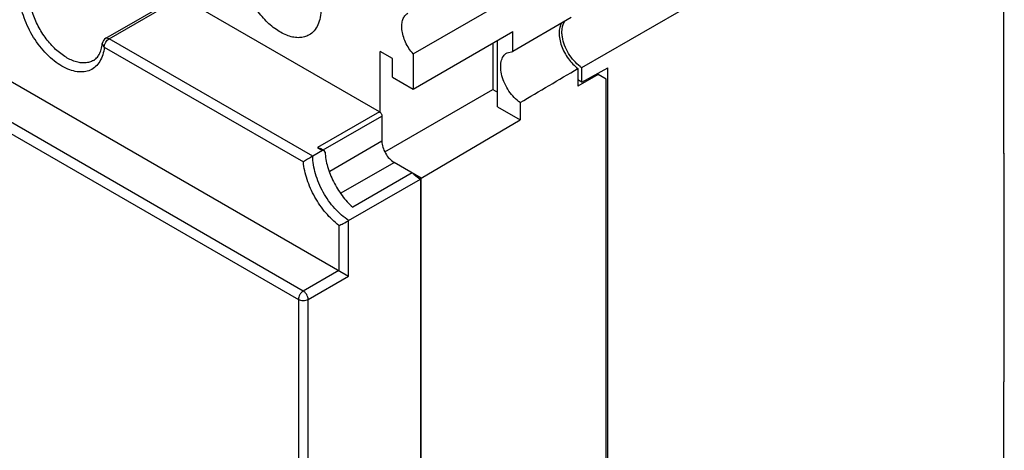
# Model space of a CAD drawing. Header units: millimetres. Extents: x 20 to 156, y 24 to 222.
# Tile 5 of 8: x 70 to 156, y 111 to 148. Entities that reach past the tile are written whole.
import ezdxf

# ---------------------------------------------------------------- set-up
doc = ezdxf.new("R2010")
doc.units = ezdxf.units.MM
doc.header["$LTSCALE"] = 15.957901
doc.layers.get('0').update_dxf_attribs({"linetype": 'CONTINUOUS'})

msp = doc.modelspace()

# ---------------------------------------------------------------- linework, layer by layer
at = {"color": 7}
for p, q in [((24.466, 168.509), (98.535, 125.746)), ((94.575, 124.44), (21.531, 166.611)), ((21.107, 165.876), (94.151, 123.705)), ((155.669, 136.442), (155.669, 161.998)), ((118.864, 143.937), (137.286, 154.572)), ((104.157, 145.122), (120.42, 154.511)), ((77.351, 146.488), (83.609, 150.101)), ((77.651, 146.458), (83.909, 150.071)), ((101.222, 140.076), (83.909, 150.071)), ((117.945, 148.291), (112.854, 145.352)), ((104.157, 142.056), (112.854, 147.077)), ((112.854, 145.352), (112.854, 147.077)), ((77.227, 145.723), (77.054, 146.031)), ((77.651, 146.458), (77.351, 146.488)), ((95.41, 136.205), (77.651, 146.458)), ((111.093, 146.06), (111.093, 142.019)), ((111.511, 140.504), (111.511, 146.302)), ((77.227, 145.723), (94.585, 135.701)), ((101.293, 140.001), (101.293, 145.342)), ((102.353, 144.73), (101.293, 145.342)), ((104.157, 145.122), (104.157, 142.056)), ((112.342, 145.228), (112.854, 145.352)), ((102.353, 143.097), (102.353, 144.73)), ((118.532, 143.855), (118.532, 142.309)), ((118.864, 142.66), (118.864, 143.937)), ((118.864, 142.66), (121.127, 143.92)), ((120.185, 143.395), (120.284, 143.338)), ((120.203, 143.405), (120.278, 143.362)), ((121.127, 77.131), (121.127, 143.92)), ((102.353, 143.097), (104.157, 142.056)), ((120.284, 143.338), (118.532, 142.309)), ((118.864, 142.66), (118.532, 142.852)), ((120.985, 142.933), (120.284, 143.338)), ((120.985, 77.409), (120.985, 142.933)), ((101.683, 136.586), (111.093, 142.019)), ((111.093, 142.019), (111.511, 141.778)), ((113.485, 140.885), (113.485, 139.364)), ((101.222, 140.076), (95.813, 136.952)), ((111.511, 140.504), (113.485, 139.364)), ((96.325, 136.758), (101.434, 139.708)), ((101.434, 139.708), (101.434, 137.504)), ((104.864, 134.299), (113.485, 139.364)), ((101.434, 137.504), (96.884, 134.876)), ((96.258, 136.695), (95.41, 136.205)), ((95.813, 136.952), (96.113, 136.881)), ((95.813, 136.952), (96.258, 136.695)), ((96.113, 136.881), (96.409, 136.71)), ((96.409, 136.71), (96.258, 136.695)), ((96.477, 136.569), (96.409, 136.71)), ((97.875, 132.999), (102.495, 135.666)), ((104.864, 134.299), (102.495, 135.666)), ((155.704, 136.462), (155.669, 136.442)), ((155.704, 136.462), (155.687, 136.472)), ((155.704, 116.539), (155.704, 136.462)), ((98.535, 130.593), (104.793, 134.206)), ((104.087, 134.747), (98.89, 131.747)), ((104.793, 134.206), (104.793, 63.386)), ((104.864, 63.345), (104.864, 134.299)), ((98.535, 125.746), (98.535, 130.593)), ((97.687, 130.154), (97.687, 126.236)), ((97.687, 126.236), (94.575, 124.44)), ((95, 123.705), (98.535, 125.746)), ((94.151, 123.705), (94.151, 98.312)), ((95, 98.312), (95, 123.705)), ((155.704, 116.539), (155.669, 116.519)), ((155.669, 70.387), (155.669, 116.519))]:
    msp.add_line(p, q, dxfattribs=at)
for centre, radius, start, end in [((77.651, 145.968), 0.6, 119.99985, 173.96585), ((120.379, 146.286), 2.795, 233.79116, 237.1831)]:
    msp.add_arc(centre, radius, start, end, dxfattribs=at)
msp.add_ellipse((92.816, 130.895), major_axis=(212.843, 125.058), ratio=0.007557, start_param=-1.477974, end_param=-1.45412, dxfattribs=at)
for points, knots in [([(95.078, 146.778), (94.954, 146.707), (94.683, 146.594), (94.234, 146.528), (93.752, 146.564), (93.053, 146.75), (92.158, 147.239), (91.169, 148.115), (90.296, 149.233), (89.608, 150.504), (89.162, 151.824), (89.042, 152.722), (89.042, 153.15)], [0, 0, 0, 0, 0.042858, 0.087487, 0.135319, 0.187285, 0.304545, 0.438212, 0.582556, 0.729716, 0.871306, 1, 1, 1, 1]), ([(77.227, 145.723), (77.202, 145.492), (77.119, 145.055), (76.867, 144.467), (76.496, 144.003), (76.018, 143.687), (75.455, 143.536), (74.835, 143.552), (74.18, 143.726), (73.508, 144.05), (72.839, 144.513), (71.96, 145.311), (71.009, 146.544), (70.198, 148.204), (69.906, 149.399), (69.851, 149.982)], [0, 0, 0, 0, 0.056963, 0.108328, 0.155376, 0.200463, 0.24647, 0.296016, 0.350815, 0.411552, 0.478059, 0.549538, 0.701957, 0.856505, 1, 1, 1, 1]), ([(76.288, 144.56), (76.179, 144.497), (75.94, 144.396), (75.546, 144.331), (75.124, 144.352), (74.51, 144.495), (73.718, 144.894), (72.831, 145.625), (72.028, 146.575), (71.369, 147.674), (70.902, 148.84), (70.733, 149.647), (70.696, 150.039)], [0, 0, 0, 0, 0.042816, 0.087237, 0.134597, 0.185786, 0.30081, 0.43197, 0.574562, 0.721753, 0.865924, 1, 1, 1, 1]), ([(96.113, 149.067), (96.113, 148.814), (96.075, 148.332), (95.88, 147.67), (95.551, 147.133), (95.243, 146.873), (95.078, 146.778)], [0, 0, 0, 0, 0.289746, 0.549078, 0.782221, 1, 1, 1, 1]), ([(103.181, 147.259), (103.165, 147.414), (103.158, 147.71), (103.238, 148.121), (103.41, 148.456), (103.588, 148.615), (103.684, 148.671)], [0, 0, 0, 0, 0.29642, 0.558478, 0.788959, 1, 1, 1, 1]), ([(117.108, 147.851), (116.946, 147.596), (116.851, 147.084), (116.923, 146.402), (117.084, 145.823), (117.339, 145.248), (117.674, 144.709), (118.07, 144.235), (118.374, 143.969), (118.532, 143.855)], [0, 0, 0, 0, 0.199565, 0.321225, 0.454087, 0.593728, 0.734813, 0.871939, 1, 1, 1, 1]), ([(117.169, 146.613), (117.147, 146.747), (117.102, 147.21), (117.19, 147.715), (117.385, 147.985)], [0, 0, 0, 0, 0.289876, 1, 1, 1, 1]), ([(104.157, 145.122), (103.889, 145.428), (103.557, 145.948), (103.278, 146.692), (103.2, 147.073), (103.181, 147.259)], [0, 0, 0, 0, 0.512694, 0.76456, 1, 1, 1, 1]), ([(76.288, 144.56), (76.387, 144.617), (76.58, 144.772), (76.808, 145.099), (76.977, 145.529), (77.036, 145.855), (77.054, 146.031)], [0, 0, 0, 0, 0.199359, 0.424717, 0.689482, 1, 1, 1, 1]), ([(77.227, 145.723), (77.227, 145.793), (77.253, 145.939), (77.344, 146.146), (77.477, 146.327), (77.591, 146.423), (77.651, 146.458)], [0, 0, 0, 0, 0.23722, 0.500002, 0.762783, 1, 1, 1, 1]), ([(118.728, 144.031), (118.529, 144.176), (118.154, 144.528), (117.695, 145.158), (117.349, 145.863), (117.208, 146.365), (117.169, 146.613)], [0, 0, 0, 0, 0.239594, 0.496608, 0.755429, 1, 1, 1, 1]), ([(113.485, 140.885), (113.3, 141.013), (112.945, 141.323), (112.496, 141.885), (112.134, 142.526), (111.888, 143.198), (111.775, 143.851), (111.805, 144.438), (111.961, 144.857), (112.161, 145.102), (112.279, 145.192), (112.342, 145.228)], [0, 0, 0, 0, 0.133338, 0.277223, 0.42448, 0.567396, 0.698974, 0.814364, 0.912713, 0.957166, 1, 1, 1, 1]), ([(101.222, 140.076), (101.252, 140.058), (101.309, 140.01), (101.376, 139.919), (101.421, 139.816), (101.434, 139.743), (101.434, 139.708)], [0, 0, 0, 0, 0.237243, 0.499999, 0.762756, 1, 1, 1, 1]), ([(101.434, 137.504), (101.434, 137.33), (101.499, 136.963), (101.727, 136.448), (102.059, 135.993), (102.344, 135.753), (102.495, 135.666)], [0, 0, 0, 0, 0.237254, 0.500001, 0.762748, 1, 1, 1, 1]), ([(96.477, 136.569), (96.5, 136.139), (96.666, 135.246), (97.177, 133.959), (97.918, 132.756), (98.548, 132.053), (98.89, 131.747)], [0, 0, 0, 0, 0.234474, 0.489588, 0.750177, 1, 1, 1, 1]), ([(95.41, 136.205), (95.254, 136.116), (94.975, 135.955), (94.701, 135.785), (94.585, 135.701)], [0, 0, 0, 0, 0.55682, 1, 1, 1, 1]), ([(97.687, 130.154), (97.268, 130.475), (96.484, 131.247), (95.547, 132.615), (94.875, 134.122), (94.634, 135.184), (94.585, 135.701)], [0, 0, 0, 0, 0.243169, 0.502527, 0.76055, 1, 1, 1, 1]), ([(98.535, 130.593), (98.318, 130.732), (97.891, 131.056), (97.097, 131.842), (96.264, 133.026), (95.697, 134.354), (95.454, 135.43), (95.41, 135.954), (95.41, 136.205)], [0, 0, 0, 0, 0.116275, 0.240741, 0.503257, 0.764003, 0.88639, 1, 1, 1, 1]), ([(104.087, 134.747), (104.144, 134.696), (104.368, 134.502), (104.607, 134.325), (104.793, 134.206)], [0, 0, 0, 0, 0.258245, 1, 1, 1, 1]), ([(97.687, 130.154), (97.745, 130.178), (97.874, 130.237), (98.158, 130.38), (98.382, 130.505), (98.535, 130.593)], [0, 0, 0, 0, 0.197195, 0.444808, 1, 1, 1, 1]), ([(94.575, 124.44), (94.515, 124.405), (94.401, 124.309), (94.268, 124.127), (94.177, 123.921), (94.151, 123.774), (94.151, 123.705)], [0, 0, 0, 0, 0.237217, 0.499998, 0.76278, 1, 1, 1, 1]), ([(94.151, 123.705), (94.211, 123.67), (94.351, 123.619), (94.575, 123.595), (94.799, 123.619), (94.939, 123.67), (95, 123.705)], [0, 0, 0, 0, 0.237219, 0.500001, 0.762782, 1, 1, 1, 1]), ([(95, 123.705), (95, 123.774), (94.973, 123.921), (94.883, 124.127), (94.749, 124.309), (94.635, 124.405), (94.575, 124.44)], [0, 0, 0, 0, 0.237219, 0.500001, 0.762782, 1, 1, 1, 1])]:
    msp.add_open_spline(points, degree=3, knots=knots, dxfattribs=at)

doc.saveas('drawing.dxf')
